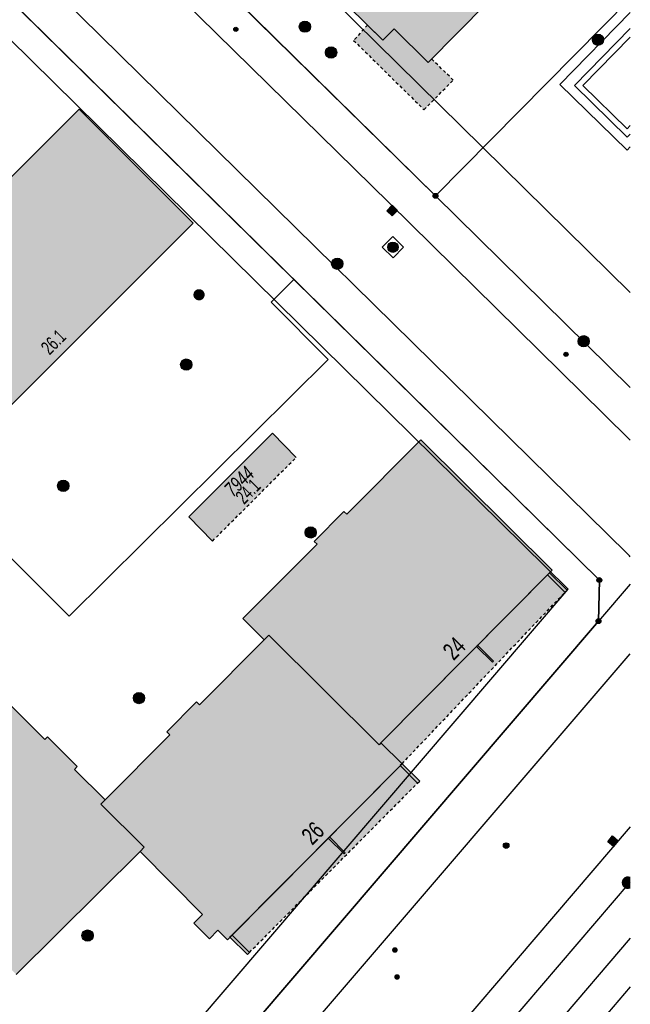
# Model space of a CAD drawing. Header units: metres. Extents: x 2695751 to 2696029, y 1260877 to 1261206.
# Tile 47 of 69: x 2695987 to 2696027, y 1261025 to 1261090. Entities that reach past the tile are written whole.
import ezdxf

# ---------------------------------------------------------------- set-up
doc = ezdxf.new("R2010")
doc.units = ezdxf.units.M
doc.linetypes.add('AUSGEZOGEN', pattern=[0])
doc.linetypes.add('VERDECKT2_S2', pattern=[0.36, 0.2, -0.16])
for name, color, linetype in [('AV_Flächen (EO)', 7, 'AUSGEZOGEN'), ('AV_Gebäudeflächen (BB)', 7, 'AUSGEZOGEN'), ('AV_Gebäudeflächen (EO)', 7, 'AUSGEZOGEN'), ('AV_Haus-Nr.', 7, 'AUSGEZOGEN'), ('AV_Linien (BB)', 7, 'AUSGEZOGEN'), ('AV_Linien (EO)', 7, 'AUSGEZOGEN'), ('AV_Versicherung-Nr.', 7, 'AUSGEZOGEN'), ('Liegenschaftsgrenzen', 7, 'AUSGEZOGEN'), ('PFAV', 255, 'AUSGEZOGEN'), ('PFAW', 255, 'AUSGEZOGEN'), ('PFEW', 255, 'AUSGEZOGEN'), ('PFGA', 255, 'AUSGEZOGEN'), ('PFWA', 255, 'AUSGEZOGEN'), ('RAEW', 8, 'AUSGEZOGEN'), ('RP_Abstandslinie', 7, 'AUSGEZOGEN')]:
    doc.layers.add(name, color=color, linetype=linetype)
doc.styles.add('ARIAL', font='arial.ttf')

msp = doc.modelspace()

# ---------------------------------------------------------------- hatches: boundary and pattern name
at = {"layer": 'AV_Gebäudeflächen (BB)', "true_color": 0xd2d2d2, "transparency": 33554687}
for points in [[(2696002.64, 1261115.842), (2695992.437, 1261125.884), (2695991.686, 1261125.13), (2695989.401, 1261127.381), (2695981.624, 1261119.476), (2695983.906, 1261117.218), (2695983.153, 1261116.465), (2695993.347, 1261106.416), (2695997.283, 1261102.53), (2696010.964, 1261089.084), (2696011.705, 1261089.822), (2696013.974, 1261087.581), (2696021.77, 1261095.507), (2696019.487, 1261097.744), (2696020.232, 1261098.523), (2696010.038, 1261108.556), (2696008.52, 1261107.008), (2696006.926, 1261108.525), (2696005.524, 1261107.106), (2696007.055, 1261105.582), (2696005.403, 1261103.882), (2695998.039, 1261111.164), (2696001.121, 1261114.258)], [(2695973.487, 1261067.261), (2695981.079, 1261059.658), (2695998.317, 1261076.869), (2695990.73, 1261084.477)], [(2696022.237, 1261053.735), (2696013.498, 1261062.424), (2696008.549, 1261057.463), (2696008.358, 1261057.654), (2696006.38, 1261055.661), (2696006.571, 1261055.47), (2696001.621, 1261050.513), (2696003.051, 1261049.097), (2696003.364, 1261049.412), (2696010.704, 1261042.104), (2696010.832, 1261042.232)], [(2695992.449, 1261038.425), (2695992.159, 1261038.131), (2695995.059, 1261035.273), (2695994.775, 1261034.985), (2695998.947, 1261030.792), (2695998.363, 1261030.211), (2695999.397, 1261029.172), (2695999.971, 1261029.738), (2696000.6, 1261029.101), (2696012.238, 1261040.838), (2696010.832, 1261042.232), (2696010.704, 1261042.104), (2696003.364, 1261049.412), (2696003.051, 1261049.097), (2695998.747, 1261044.752), (2695998.541, 1261044.956), (2695996.571, 1261042.956), (2695996.761, 1261042.767)], [(2695994.775, 1261034.985), (2695995.059, 1261035.273), (2695992.159, 1261038.131), (2695992.449, 1261038.425), (2695990.405, 1261040.455), (2695990.594, 1261040.645), (2695988.599, 1261042.626), (2695988.422, 1261042.449), (2695983.452, 1261047.419), (2695982.276, 1261046.262), (2695982.604, 1261045.93), (2695974.994, 1261038.429), (2695975.129, 1261038.291), (2695986.532, 1261026.783)]]:
    msp.add_hatch(color=254, dxfattribs=at).paths.add_polyline_path(points)
at = {"layer": 'AV_Gebäudeflächen (EO)', "true_color": 0xebebeb, "transparency": 33554687}
for points in [[(2696009.94, 1261090.08), (2696009.014, 1261089.057), (2696013.701, 1261084.438), (2696015.647, 1261086.413), (2696014.214, 1261087.825), (2696013.974, 1261087.581), (2696011.705, 1261089.822), (2696010.964, 1261089.084)], [(2696005.188, 1261061.263), (2696003.604, 1261062.872), (2695998.025, 1261057.293), (2695999.609, 1261055.684)], [(2696012.238, 1261040.838), (2696023.099, 1261052.272), (2696023.234, 1261052.403), (2696022.065, 1261053.562), (2696010.832, 1261042.232)], [(2696002.074, 1261028.26), (2696013.276, 1261039.55), (2696013.415, 1261039.683), (2696012.238, 1261040.838), (2696000.769, 1261029.272), (2696001.933, 1261028.118)]]:
    msp.add_hatch(color=7, dxfattribs=at).paths.add_polyline_path(points)
at = {"layer": 'PFAV', "transparency": 33554687}
for points in [[(2696014.632, 1261078.7), (2696014.629, 1261078.733), (2696014.619, 1261078.764), (2696014.603, 1261078.793), (2696014.582, 1261078.818), (2696014.556, 1261078.838), (2696014.526, 1261078.852), (2696014.495, 1261078.861), (2696014.462, 1261078.862), (2696014.429, 1261078.857), (2696014.398, 1261078.846), (2696014.371, 1261078.829), (2696014.347, 1261078.806), (2696014.328, 1261078.779), (2696014.315, 1261078.749), (2696014.308, 1261078.716), (2696014.308, 1261078.684), (2696014.315, 1261078.651), (2696014.328, 1261078.621), (2696014.347, 1261078.594), (2696014.371, 1261078.571), (2696014.398, 1261078.554), (2696014.429, 1261078.543), (2696014.462, 1261078.538), (2696014.495, 1261078.539), (2696014.526, 1261078.548), (2696014.556, 1261078.562), (2696014.582, 1261078.582), (2696014.603, 1261078.607), (2696014.619, 1261078.636), (2696014.629, 1261078.667)], [(2696025.552, 1261053.08), (2696025.549, 1261053.113), (2696025.539, 1261053.144), (2696025.523, 1261053.173), (2696025.502, 1261053.198), (2696025.476, 1261053.218), (2696025.446, 1261053.232), (2696025.415, 1261053.241), (2696025.382, 1261053.242), (2696025.349, 1261053.237), (2696025.318, 1261053.226), (2696025.291, 1261053.209), (2696025.267, 1261053.186), (2696025.248, 1261053.159), (2696025.235, 1261053.129), (2696025.228, 1261053.096), (2696025.228, 1261053.064), (2696025.235, 1261053.031), (2696025.248, 1261053.001), (2696025.267, 1261052.974), (2696025.291, 1261052.951), (2696025.318, 1261052.934), (2696025.349, 1261052.923), (2696025.382, 1261052.918), (2696025.415, 1261052.919), (2696025.446, 1261052.928), (2696025.476, 1261052.942), (2696025.502, 1261052.962), (2696025.523, 1261052.987), (2696025.539, 1261053.016), (2696025.549, 1261053.047)], [(2696025.492, 1261050.34), (2696025.489, 1261050.373), (2696025.479, 1261050.404), (2696025.463, 1261050.433), (2696025.442, 1261050.458), (2696025.416, 1261050.478), (2696025.386, 1261050.492), (2696025.355, 1261050.501), (2696025.322, 1261050.502), (2696025.289, 1261050.497), (2696025.258, 1261050.486), (2696025.231, 1261050.469), (2696025.207, 1261050.446), (2696025.188, 1261050.419), (2696025.175, 1261050.389), (2696025.168, 1261050.356), (2696025.168, 1261050.324), (2696025.175, 1261050.291), (2696025.188, 1261050.261), (2696025.207, 1261050.234), (2696025.231, 1261050.211), (2696025.258, 1261050.194), (2696025.289, 1261050.183), (2696025.322, 1261050.178), (2696025.355, 1261050.179), (2696025.386, 1261050.188), (2696025.416, 1261050.202), (2696025.442, 1261050.222), (2696025.463, 1261050.247), (2696025.479, 1261050.276), (2696025.489, 1261050.307)]]:
    msp.add_hatch(color=7, dxfattribs=at).paths.add_polyline_path(points)
at = {"layer": 'PFAW', "transparency": 33554687}
for color, points in [(7, [(2696006.14, 1261089.974), (2696006.132, 1261090.049), (2696006.11, 1261090.122), (2696006.073, 1261090.188), (2696006.023, 1261090.245), (2696005.963, 1261090.292), (2696005.895, 1261090.325), (2696005.822, 1261090.344), (2696005.746, 1261090.348), (2696005.671, 1261090.337), (2696005.6, 1261090.31), (2696005.535, 1261090.27), (2696005.48, 1261090.218), (2696005.437, 1261090.156), (2696005.407, 1261090.086), (2696005.392, 1261090.012), (2696005.392, 1261089.936), (2696005.407, 1261089.861), (2696005.437, 1261089.792), (2696005.48, 1261089.729), (2696005.535, 1261089.677), (2696005.6, 1261089.637), (2696005.671, 1261089.611), (2696005.746, 1261089.599), (2696005.822, 1261089.603), (2696005.895, 1261089.622), (2696005.963, 1261089.655), (2696006.023, 1261089.702), (2696006.073, 1261089.759), (2696006.11, 1261089.826), (2696006.132, 1261089.898)]), (7, [(2696025.549, 1261089.378), (2696025.488, 1261089.423), (2696025.419, 1261089.455), (2696025.346, 1261089.472), (2696025.27, 1261089.475), (2696025.195, 1261089.461), (2696025.124, 1261089.433), (2696025.061, 1261089.392), (2696025.007, 1261089.338), (2696024.965, 1261089.275), (2696024.937, 1261089.205), (2696024.924, 1261089.13), (2696024.925, 1261089.054), (2696024.942, 1261088.98), (2696024.974, 1261088.911), (2696025.019, 1261088.85), (2696025.075, 1261088.799), (2696025.14, 1261088.76), (2696025.212, 1261088.735), (2696025.287, 1261088.726), (2696025.363, 1261088.731), (2696025.436, 1261088.752), (2696025.503, 1261088.787), (2696025.562, 1261088.835), (2696025.61, 1261088.894), (2696025.645, 1261088.961), (2696025.666, 1261089.034), (2696025.672, 1261089.109), (2696025.663, 1261089.185), (2696025.638, 1261089.256), (2696025.6, 1261089.322)]), (253, [(2696007.888, 1261088.256), (2696007.88, 1261088.332), (2696007.857, 1261088.405), (2696007.82, 1261088.472), (2696007.77, 1261088.531), (2696007.709, 1261088.578), (2696007.64, 1261088.611), (2696007.566, 1261088.631), (2696007.49, 1261088.634), (2696007.414, 1261088.623), (2696007.342, 1261088.596), (2696007.277, 1261088.556), (2696007.221, 1261088.503), (2696007.178, 1261088.44), (2696007.147, 1261088.369), (2696007.132, 1261088.294), (2696007.132, 1261088.218), (2696007.147, 1261088.143), (2696007.178, 1261088.072), (2696007.221, 1261088.009), (2696007.277, 1261087.956), (2696007.342, 1261087.916), (2696007.414, 1261087.889), (2696007.49, 1261087.878), (2696007.566, 1261087.881), (2696007.64, 1261087.901), (2696007.709, 1261087.934), (2696007.77, 1261087.981), (2696007.82, 1261088.04), (2696007.857, 1261088.107), (2696007.88, 1261088.18)]), (7, [(2696011.57, 1261078.067), (2696011.221, 1261077.708), (2696011.58, 1261077.359), (2696011.929, 1261077.718)]), (253, [(2696008.195, 1261073.905), (2696008.242, 1261073.965), (2696008.277, 1261074.034), (2696008.297, 1261074.108), (2696008.301, 1261074.184), (2696008.29, 1261074.26), (2696008.264, 1261074.332), (2696008.224, 1261074.398), (2696008.172, 1261074.454), (2696008.11, 1261074.498), (2696008.039, 1261074.529), (2696007.964, 1261074.545), (2696007.888, 1261074.546), (2696007.813, 1261074.531), (2696007.742, 1261074.501), (2696007.679, 1261074.458), (2696007.625, 1261074.403), (2696007.584, 1261074.338), (2696007.557, 1261074.267), (2696007.544, 1261074.191), (2696007.548, 1261074.115), (2696007.566, 1261074.04), (2696007.599, 1261073.971), (2696007.646, 1261073.91), (2696007.703, 1261073.86), (2696007.77, 1261073.822), (2696007.843, 1261073.798), (2696007.919, 1261073.79), (2696007.996, 1261073.797), (2696008.069, 1261073.819), (2696008.136, 1261073.856)]), (253, [(2695997.602, 1261067.165), (2695997.663, 1261067.119), (2695997.733, 1261067.087), (2695997.807, 1261067.069), (2695997.884, 1261067.067), (2695997.96, 1261067.08), (2695998.031, 1261067.109), (2695998.095, 1261067.151), (2695998.149, 1261067.205), (2695998.192, 1261067.269), (2695998.221, 1261067.34), (2695998.234, 1261067.415), (2695998.233, 1261067.492), (2695998.216, 1261067.566), (2695998.184, 1261067.636), (2695998.139, 1261067.698), (2695998.082, 1261067.75), (2695998.016, 1261067.789), (2695997.944, 1261067.814), (2695997.868, 1261067.824), (2695997.791, 1261067.818), (2695997.717, 1261067.798), (2695997.649, 1261067.762), (2695997.59, 1261067.714), (2695997.541, 1261067.655), (2695997.505, 1261067.587), (2695997.484, 1261067.513), (2695997.478, 1261067.437), (2695997.487, 1261067.361), (2695997.512, 1261067.288), (2695997.55, 1261067.222)]), (253, [(2695989.932, 1261059.098), (2695989.98, 1261059.158), (2695990.014, 1261059.227), (2695990.034, 1261059.301), (2695990.038, 1261059.378), (2695990.027, 1261059.453), (2695990.001, 1261059.526), (2695989.961, 1261059.591), (2695989.909, 1261059.647), (2695989.846, 1261059.691), (2695989.776, 1261059.722), (2695989.701, 1261059.738), (2695989.624, 1261059.739), (2695989.549, 1261059.724), (2695989.479, 1261059.694), (2695989.415, 1261059.651), (2695989.362, 1261059.596), (2695989.321, 1261059.531), (2695989.294, 1261059.459), (2695989.281, 1261059.384), (2695989.285, 1261059.307), (2695989.303, 1261059.233), (2695989.336, 1261059.164), (2695989.383, 1261059.103), (2695989.441, 1261059.052), (2695989.507, 1261059.015), (2695989.58, 1261058.991), (2695989.657, 1261058.983), (2695989.733, 1261058.99), (2695989.806, 1261059.012), (2695989.874, 1261059.049)]), (7, [(2696006.524, 1261056.253), (2696006.516, 1261056.328), (2696006.494, 1261056.401), (2696006.457, 1261056.467), (2696006.407, 1261056.524), (2696006.347, 1261056.571), (2696006.279, 1261056.604), (2696006.206, 1261056.623), (2696006.13, 1261056.627), (2696006.055, 1261056.616), (2696005.984, 1261056.589), (2696005.919, 1261056.549), (2696005.864, 1261056.497), (2696005.821, 1261056.435), (2696005.791, 1261056.365), (2696005.776, 1261056.291), (2696005.776, 1261056.215), (2696005.791, 1261056.14), (2696005.821, 1261056.071), (2696005.864, 1261056.008), (2696005.919, 1261055.956), (2696005.984, 1261055.916), (2696006.055, 1261055.89), (2696006.13, 1261055.878), (2696006.206, 1261055.882), (2696006.279, 1261055.901), (2696006.347, 1261055.934), (2696006.407, 1261055.981), (2696006.457, 1261056.038), (2696006.494, 1261056.105), (2696006.516, 1261056.177)]), (7, [(2695995.082, 1261045.211), (2695995.074, 1261045.286), (2695995.052, 1261045.359), (2695995.015, 1261045.425), (2695994.965, 1261045.482), (2695994.905, 1261045.529), (2695994.837, 1261045.562), (2695994.764, 1261045.581), (2695994.688, 1261045.585), (2695994.613, 1261045.574), (2695994.542, 1261045.547), (2695994.477, 1261045.507), (2695994.422, 1261045.455), (2695994.379, 1261045.393), (2695994.349, 1261045.323), (2695994.334, 1261045.249), (2695994.334, 1261045.173), (2695994.349, 1261045.098), (2695994.379, 1261045.029), (2695994.422, 1261044.966), (2695994.477, 1261044.914), (2695994.542, 1261044.874), (2695994.613, 1261044.848), (2695994.688, 1261044.836), (2695994.764, 1261044.84), (2695994.837, 1261044.859), (2695994.905, 1261044.892), (2695994.965, 1261044.939), (2695995.015, 1261044.996), (2695995.052, 1261045.063), (2695995.074, 1261045.135)]), (7, [(2696026.266, 1261036.021), (2696025.947, 1261035.636), (2696026.332, 1261035.317), (2696026.651, 1261035.702)]), (7, [(2695991.009, 1261029.122), (2695991.066, 1261029.073), (2695991.133, 1261029.036), (2695991.206, 1261029.014), (2695991.281, 1261029.007), (2695991.357, 1261029.015), (2695991.429, 1261029.038), (2695991.495, 1261029.076), (2695991.552, 1261029.126), (2695991.598, 1261029.186), (2695991.631, 1261029.254), (2695991.649, 1261029.328), (2695991.653, 1261029.404), (2695991.641, 1261029.479), (2695991.614, 1261029.55), (2695991.573, 1261029.614), (2695991.521, 1261029.668), (2695991.458, 1261029.711), (2695991.388, 1261029.74), (2695991.314, 1261029.755), (2695991.238, 1261029.755), (2695991.163, 1261029.739), (2695991.094, 1261029.708), (2695991.032, 1261029.665), (2695990.98, 1261029.609), (2695990.941, 1261029.545), (2695990.915, 1261029.473), (2695990.904, 1261029.398), (2695990.908, 1261029.322), (2695990.928, 1261029.249), (2695990.962, 1261029.181)])]:
    msp.add_hatch(color=color, dxfattribs=at).paths.add_polyline_path(points)
at = {"layer": 'PFAW', "lineweight": 25, "transparency": 33554687}
for points in [[(2696011.877, 1261075.03), (2696011.92, 1261075.084), (2696011.952, 1261075.146), (2696011.971, 1261075.213), (2696011.976, 1261075.282), (2696011.966, 1261075.351), (2696011.943, 1261075.417), (2696011.907, 1261075.477), (2696011.86, 1261075.528), (2696011.804, 1261075.569), (2696011.741, 1261075.597), (2696011.673, 1261075.612), (2696011.603, 1261075.614), (2696011.535, 1261075.601), (2696011.47, 1261075.574), (2696011.413, 1261075.536), (2696011.364, 1261075.486), (2696011.326, 1261075.428), (2696011.301, 1261075.363), (2696011.289, 1261075.294), (2696011.291, 1261075.225), (2696011.308, 1261075.157), (2696011.337, 1261075.094), (2696011.379, 1261075.039), (2696011.431, 1261074.992), (2696011.491, 1261074.958), (2696011.557, 1261074.936), (2696011.626, 1261074.927), (2696011.695, 1261074.933), (2696011.762, 1261074.953), (2696011.823, 1261074.985)], [(2695998.98, 1261071.842), (2695999.027, 1261071.902), (2695999.06, 1261071.97), (2695999.079, 1261072.043), (2695999.084, 1261072.119), (2695999.072, 1261072.194), (2695999.046, 1261072.265), (2695999.006, 1261072.329), (2695998.954, 1261072.385), (2695998.892, 1261072.428), (2695998.823, 1261072.458), (2695998.748, 1261072.474), (2695998.672, 1261072.474), (2695998.598, 1261072.459), (2695998.528, 1261072.43), (2695998.466, 1261072.386), (2695998.413, 1261072.332), (2695998.373, 1261072.267), (2695998.346, 1261072.196), (2695998.335, 1261072.121), (2695998.338, 1261072.046), (2695998.357, 1261071.972), (2695998.39, 1261071.904), (2695998.436, 1261071.844), (2695998.494, 1261071.794), (2695998.56, 1261071.757), (2695998.632, 1261071.734), (2695998.708, 1261071.726), (2695998.783, 1261071.733), (2695998.856, 1261071.756), (2695998.922, 1261071.792)]]:
    msp.add_hatch(color=7, dxfattribs=at).paths.add_polyline_path(points)
at = {"layer": 'PFEW', "transparency": 33554687}
for points in [[(2696024.609, 1261068.741), (2696024.657, 1261068.8), (2696024.692, 1261068.867), (2696024.713, 1261068.94), (2696024.719, 1261069.015), (2696024.709, 1261069.091), (2696024.685, 1261069.163), (2696024.646, 1261069.228), (2696024.595, 1261069.284), (2696024.534, 1261069.329), (2696024.465, 1261069.361), (2696024.391, 1261069.378), (2696024.316, 1261069.38), (2696024.241, 1261069.367), (2696024.17, 1261069.338), (2696024.107, 1261069.297), (2696024.053, 1261069.243), (2696024.012, 1261069.18), (2696023.983, 1261069.109), (2696023.97, 1261069.034), (2696023.972, 1261068.959), (2696023.989, 1261068.885), (2696024.021, 1261068.816), (2696024.066, 1261068.755), (2696024.122, 1261068.704), (2696024.187, 1261068.665), (2696024.259, 1261068.641), (2696024.335, 1261068.631), (2696024.41, 1261068.637), (2696024.483, 1261068.658), (2696024.55, 1261068.693)], [(2696027.418, 1261032.554), (2696027.452, 1261032.571), (2696027.452, 1261033.241), (2696027.418, 1261033.258), (2696027.345, 1261033.277), (2696027.269, 1261033.281), (2696027.194, 1261033.269), (2696027.123, 1261033.243), (2696027.058, 1261033.203), (2696027.003, 1261033.15), (2696026.96, 1261033.088), (2696026.93, 1261033.018), (2696026.915, 1261032.944), (2696026.915, 1261032.868), (2696026.93, 1261032.794), (2696026.96, 1261032.724), (2696027.003, 1261032.662), (2696027.058, 1261032.609), (2696027.123, 1261032.569), (2696027.194, 1261032.543), (2696027.269, 1261032.531), (2696027.345, 1261032.535)]]:
    msp.add_hatch(color=7, dxfattribs=at).paths.add_polyline_path(points)
at = {"layer": 'PFGA', "transparency": 33554687}
msp.add_hatch(color=7, dxfattribs=at).paths.add_polyline_path([(2696011.902, 1261026.806), (2696011.864, 1261026.802), (2696011.828, 1261026.79), (2696011.795, 1261026.77), (2696011.767, 1261026.745), (2696011.745, 1261026.714), (2696011.729, 1261026.68), (2696011.72, 1261026.643), (2696011.719, 1261026.605), (2696011.726, 1261026.568), (2696011.74, 1261026.533), (2696011.76, 1261026.501), (2696011.787, 1261026.474), (2696011.819, 1261026.453), (2696011.854, 1261026.439), (2696011.891, 1261026.432), (2696011.929, 1261026.433), (2696011.966, 1261026.441), (2696012.001, 1261026.457), (2696012.031, 1261026.48), (2696012.057, 1261026.508), (2696012.076, 1261026.54), (2696012.089, 1261026.576), (2696012.093, 1261026.614), (2696012.091, 1261026.652), (2696012.08, 1261026.688), (2696012.063, 1261026.722), (2696012.039, 1261026.751), (2696012.009, 1261026.775), (2696011.976, 1261026.793), (2696011.939, 1261026.803)])
at = {"layer": 'PFWA', "transparency": 33554687}
for points in [[(2696019.318, 1261035.252), (2696019.34, 1261035.283), (2696019.355, 1261035.317), (2696019.363, 1261035.354), (2696019.364, 1261035.392), (2696019.357, 1261035.43), (2696019.342, 1261035.465), (2696019.321, 1261035.496), (2696019.294, 1261035.523), (2696019.262, 1261035.543), (2696019.226, 1261035.557), (2696019.189, 1261035.563), (2696019.151, 1261035.562), (2696019.114, 1261035.553), (2696019.08, 1261035.536), (2696019.05, 1261035.514), (2696019.025, 1261035.485), (2696019.006, 1261035.452), (2696018.994, 1261035.416), (2696018.99, 1261035.379), (2696018.993, 1261035.341), (2696019.004, 1261035.304), (2696019.022, 1261035.271), (2696019.046, 1261035.242), (2696019.076, 1261035.218), (2696019.109, 1261035.201), (2696019.146, 1261035.191), (2696019.184, 1261035.189), (2696019.221, 1261035.194), (2696019.257, 1261035.207), (2696019.29, 1261035.226)], [(2696011.631, 1261028.283), (2696011.646, 1261028.271), (2696011.661, 1261028.259), (2696011.677, 1261028.25), (2696011.694, 1261028.242), (2696011.712, 1261028.236), (2696011.731, 1261028.231), (2696011.75, 1261028.229), (2696011.769, 1261028.229), (2696011.788, 1261028.23), (2696011.806, 1261028.233), (2696011.825, 1261028.239), (2696011.842, 1261028.246), (2696011.859, 1261028.254), (2696011.875, 1261028.265), (2696011.89, 1261028.277), (2696011.903, 1261028.29), (2696011.915, 1261028.305), (2696011.926, 1261028.321), (2696011.934, 1261028.338), (2696011.941, 1261028.355), (2696011.947, 1261028.374), (2696011.95, 1261028.392), (2696011.951, 1261028.411), (2696011.951, 1261028.43), (2696011.949, 1261028.449), (2696011.944, 1261028.468), (2696011.938, 1261028.486), (2696011.93, 1261028.503), (2696011.921, 1261028.519), (2696011.909, 1261028.535), (2696011.897, 1261028.549), (2696011.882, 1261028.561), (2696011.867, 1261028.573), (2696011.851, 1261028.582), (2696011.834, 1261028.59), (2696011.816, 1261028.596), (2696011.797, 1261028.601), (2696011.778, 1261028.603), (2696011.759, 1261028.603), (2696011.74, 1261028.602), (2696011.722, 1261028.599), (2696011.703, 1261028.593), (2696011.686, 1261028.586), (2696011.669, 1261028.578), (2696011.653, 1261028.567), (2696011.638, 1261028.555), (2696011.625, 1261028.542), (2696011.613, 1261028.527), (2696011.602, 1261028.511), (2696011.594, 1261028.494), (2696011.587, 1261028.477), (2696011.581, 1261028.458), (2696011.578, 1261028.44), (2696011.577, 1261028.421), (2696011.577, 1261028.402), (2696011.579, 1261028.383), (2696011.584, 1261028.364), (2696011.59, 1261028.346), (2696011.598, 1261028.329), (2696011.607, 1261028.313), (2696011.619, 1261028.297)]]:
    msp.add_hatch(color=7, dxfattribs=at).paths.add_polyline_path(points)
at = {"layer": 'RAEW', "transparency": 33554687}
for points in [[(2696001.022, 1261089.797), (2696001.022, 1261089.783), (2696001.024, 1261089.769), (2696001.028, 1261089.756), (2696001.033, 1261089.743), (2696001.039, 1261089.73), (2696001.046, 1261089.718), (2696001.055, 1261089.707), (2696001.064, 1261089.697), (2696001.075, 1261089.688), (2696001.086, 1261089.68), (2696001.098, 1261089.674), (2696001.111, 1261089.668), (2696001.125, 1261089.664), (2696001.138, 1261089.661), (2696001.152, 1261089.66), (2696001.166, 1261089.66), (2696001.18, 1261089.661), (2696001.193, 1261089.664), (2696001.207, 1261089.668), (2696001.22, 1261089.674), (2696001.232, 1261089.68), (2696001.243, 1261089.688), (2696001.254, 1261089.697), (2696001.263, 1261089.707), (2696001.272, 1261089.718), (2696001.279, 1261089.73), (2696001.285, 1261089.743), (2696001.29, 1261089.756), (2696001.294, 1261089.769), (2696001.296, 1261089.783), (2696001.296, 1261089.797), (2696001.296, 1261089.811), (2696001.294, 1261089.825), (2696001.29, 1261089.838), (2696001.285, 1261089.851), (2696001.279, 1261089.864), (2696001.272, 1261089.876), (2696001.263, 1261089.887), (2696001.254, 1261089.897), (2696001.243, 1261089.906), (2696001.232, 1261089.914), (2696001.22, 1261089.92), (2696001.207, 1261089.926), (2696001.193, 1261089.93), (2696001.18, 1261089.933), (2696001.166, 1261089.934), (2696001.152, 1261089.934), (2696001.138, 1261089.933), (2696001.125, 1261089.93), (2696001.111, 1261089.926), (2696001.098, 1261089.92), (2696001.086, 1261089.914), (2696001.075, 1261089.906), (2696001.064, 1261089.897), (2696001.055, 1261089.887), (2696001.046, 1261089.876), (2696001.039, 1261089.864), (2696001.033, 1261089.851), (2696001.028, 1261089.838), (2696001.024, 1261089.825), (2696001.022, 1261089.811)], [(2696023.03, 1261068.13), (2696023.03, 1261068.116), (2696023.032, 1261068.102), (2696023.036, 1261068.089), (2696023.041, 1261068.076), (2696023.047, 1261068.063), (2696023.054, 1261068.051), (2696023.063, 1261068.04), (2696023.072, 1261068.03), (2696023.083, 1261068.021), (2696023.094, 1261068.013), (2696023.106, 1261068.007), (2696023.119, 1261068.001), (2696023.133, 1261067.997), (2696023.146, 1261067.994), (2696023.16, 1261067.993), (2696023.174, 1261067.993), (2696023.188, 1261067.994), (2696023.201, 1261067.997), (2696023.215, 1261068.001), (2696023.228, 1261068.007), (2696023.24, 1261068.013), (2696023.251, 1261068.021), (2696023.262, 1261068.03), (2696023.271, 1261068.04), (2696023.28, 1261068.051), (2696023.287, 1261068.063), (2696023.293, 1261068.076), (2696023.298, 1261068.089), (2696023.302, 1261068.102), (2696023.304, 1261068.116), (2696023.304, 1261068.13), (2696023.304, 1261068.144), (2696023.302, 1261068.158), (2696023.298, 1261068.171), (2696023.293, 1261068.184), (2696023.287, 1261068.197), (2696023.28, 1261068.209), (2696023.271, 1261068.22), (2696023.262, 1261068.23), (2696023.251, 1261068.239), (2696023.24, 1261068.247), (2696023.228, 1261068.253), (2696023.215, 1261068.259), (2696023.201, 1261068.263), (2696023.188, 1261068.266), (2696023.174, 1261068.267), (2696023.16, 1261068.267), (2696023.146, 1261068.266), (2696023.133, 1261068.263), (2696023.119, 1261068.259), (2696023.106, 1261068.253), (2696023.094, 1261068.247), (2696023.083, 1261068.239), (2696023.072, 1261068.23), (2696023.063, 1261068.22), (2696023.054, 1261068.209), (2696023.047, 1261068.197), (2696023.041, 1261068.184), (2696023.036, 1261068.171), (2696023.032, 1261068.158), (2696023.03, 1261068.144)]]:
    msp.add_hatch(color=1, dxfattribs=at).paths.add_polyline_path(points)

# ---------------------------------------------------------------- linework, layer by layer
at = {"layer": 'AV_Flächen (EO)', "color": 7, "linetype": 'AUSGEZOGEN', "transparency": 33554687}
msp.add_line((2696027.253, 1261082.609), (2696027.452, 1261082.812), dxfattribs=at)
at = {"layer": 'AV_Flächen (EO)', "color": 7, "linetype": 'VERDECKT2_S2', "transparency": 33554687}
for p, q in [((2695999.609, 1261055.684), (2696005.188, 1261061.263)), ((2696012.238, 1261040.838), (2696023.099, 1261052.272)), ((2696002.074, 1261028.26), (2696013.276, 1261039.55))]:
    msp.add_line(p, q, dxfattribs=at)
msp.add_lwpolyline([(2696009.94, 1261090.08), (2696009.014, 1261089.057), (2696013.701, 1261084.438), (2696015.647, 1261086.413), (2696014.214, 1261087.825)], dxfattribs=at)
at = {"layer": 'AV_Flächen (EO)', "color": 7, "linetype": 'AUSGEZOGEN', "transparency": 33554687}
for points in [[(2696014.214, 1261087.825), (2696013.974, 1261087.581), (2696011.705, 1261089.822), (2696010.964, 1261089.084), (2696009.94, 1261090.08)], [(2696027.452, 1261089.855), (2696023.732, 1261086.047), (2696027.253, 1261082.609)], [(2696027.452, 1261089.283), (2696024.298, 1261086.054), (2696027.246, 1261083.174), (2696027.452, 1261083.384)], [(2696005.188, 1261061.263), (2696003.604, 1261062.872), (2695998.025, 1261057.293), (2695999.609, 1261055.684)], [(2696023.099, 1261052.272), (2696023.234, 1261052.403), (2696022.065, 1261053.562), (2696010.832, 1261042.232), (2696012.238, 1261040.838)], [(2696013.276, 1261039.55), (2696013.415, 1261039.683), (2696012.238, 1261040.838), (2696000.769, 1261029.272), (2696001.933, 1261028.118), (2696002.074, 1261028.26)]]:
    msp.add_lwpolyline(points, dxfattribs=at)
for points in [[(2696023.099, 1261052.272), (2696023.234, 1261052.403), (2696022.065, 1261053.562), (2696021.933, 1261053.428), (2696023.099, 1261052.272)], [(2696018.262, 1261047.61), (2696018.332, 1261047.681), (2696017.274, 1261048.73), (2696017.204, 1261048.659), (2696018.262, 1261047.61)], [(2696013.415, 1261039.683), (2696012.238, 1261040.838), (2696012.108, 1261040.708), (2696013.276, 1261039.55), (2696013.415, 1261039.683)], [(2696008.453, 1261034.905), (2696007.395, 1261035.954), (2696007.324, 1261035.883), (2696008.382, 1261034.834), (2696008.453, 1261034.905)], [(2696001.933, 1261028.118), (2696002.074, 1261028.26), (2696000.91, 1261029.414), (2696000.769, 1261029.272), (2696001.933, 1261028.118)]]:
    msp.add_lwpolyline(points, close=True, dxfattribs=at)
at = {"layer": 'AV_Linien (BB)', "color": 7, "linetype": 'AUSGEZOGEN', "transparency": 33554687}
for p, q in [((2695982.62, 1261098.73), (2696027.239, 1261054.861)), ((2696005.034, 1261073.125), (2695986.843, 1261091.038)), ((2696023.732, 1261086.047), (2696027.452, 1261089.855)), ((2696027.239, 1261081.737), (2696027.452, 1261081.955)), ((2696022.237, 1261053.735), (2696013.498, 1261062.424)), ((2696008.358, 1261057.654), (2696006.38, 1261055.661)), ((2696010.832, 1261042.232), (2696022.237, 1261053.735)), ((2695989.07, 1261007.99), (2696025.33, 1261050.34)), ((2696001.621, 1261050.513), (2696003.051, 1261049.097)), ((2695991.182, 1261005.852), (2696027.452, 1261048.163)), ((2695998.541, 1261044.956), (2695996.571, 1261042.956)), ((2696027.452, 1261036.629), (2695996.055, 1260999.982)), ((2695986.532, 1261026.783), (2695994.775, 1261034.985)), ((2695997.747, 1260998.282), (2696027.452, 1261032.932)), ((2696027.452, 1261029.214), (2696022.373, 1261023.276))]:
    msp.add_line(p, q, dxfattribs=at)
for points in [[(2695912.345, 1261175.718), (2695926.4, 1261161.876), (2695940.15, 1261148.326), (2695941.253, 1261147.243), (2695955.207, 1261133.505), (2695970.589, 1261118.364), (2695983.966, 1261105.191), (2695997.573, 1261091.812), (2696011.38, 1261078.224), (2696025.663, 1261064.169), (2696027.452, 1261062.414)], [(2695997.283, 1261102.53), (2696010.964, 1261089.084), (2696011.705, 1261089.822), (2696013.974, 1261087.581), (2696021.77, 1261095.507), (2696019.487, 1261097.744), (2696020.232, 1261098.523), (2696010.038, 1261108.556), (2696008.52, 1261107.008), (2696006.926, 1261108.525), (2696005.524, 1261107.106), (2696007.055, 1261105.582), (2696005.403, 1261103.882), (2695998.039, 1261111.164), (2696001.121, 1261114.258), (2696002.64, 1261115.842)], [(2695993.827, 1261099.009), (2696000.21, 1261092.72), (2696014.47, 1261078.7), (2696027.452, 1261065.921)], [(2696027.452, 1261090.927), (2696022.754, 1261086.118), (2696027.239, 1261081.737)], [(2696027.452, 1261082.812), (2696027.253, 1261082.609), (2696023.732, 1261086.047)], [(2695973.487, 1261067.261), (2695990.73, 1261084.477), (2695998.317, 1261076.869), (2695981.079, 1261059.658)], [(2695981.079, 1261059.658), (2695990.059, 1261050.664), (2696007.326, 1261067.79), (2696003.508, 1261071.61), (2696005.034, 1261073.125)], [(2696025.33, 1261050.34), (2696025.39, 1261053.08), (2696005.034, 1261073.125)], [(2696013.498, 1261062.424), (2696008.549, 1261057.463), (2696008.358, 1261057.654)], [(2696006.38, 1261055.661), (2696006.571, 1261055.47), (2696001.621, 1261050.513)], [(2696010.832, 1261042.232), (2696010.704, 1261042.104), (2696003.364, 1261049.412), (2696003.051, 1261049.097)], [(2696003.051, 1261049.097), (2695998.747, 1261044.752), (2695998.541, 1261044.956)], [(2695983.452, 1261047.419), (2695988.422, 1261042.449), (2695988.599, 1261042.626)], [(2695992.449, 1261038.425), (2695996.761, 1261042.767), (2695996.571, 1261042.956)], [(2695988.599, 1261042.626), (2695990.594, 1261040.645), (2695990.405, 1261040.455), (2695992.449, 1261038.425)], [(2696000.6, 1261029.101), (2696012.238, 1261040.838), (2696010.832, 1261042.232)], [(2695992.449, 1261038.425), (2695992.159, 1261038.131), (2695995.059, 1261035.273), (2695994.775, 1261034.985)], [(2695994.775, 1261034.985), (2695998.947, 1261030.792), (2695998.363, 1261030.211), (2695999.397, 1261029.172), (2695999.971, 1261029.738), (2696000.6, 1261029.101)]]:
    msp.add_lwpolyline(points, dxfattribs=at)
msp.add_arc((2696023.647, 1261051.392), 4.993, 40.3697, 44.00317, dxfattribs=at)
at = {"layer": 'AV_Linien (EO)', "color": 7, "linetype": 'AUSGEZOGEN', "transparency": 33554687}
msp.add_line((2696027.452, 1261082.812), (2696027.253, 1261082.609), dxfattribs=at)
msp.add_lwpolyline([(2696027.253, 1261082.609), (2696023.732, 1261086.047), (2696027.452, 1261089.855)], dxfattribs=at)
at = {"layer": 'Liegenschaftsgrenzen', "color": 7, "linetype": 'AUSGEZOGEN', "transparency": 33554687}
for p, q in [((2695971.7, 1261120.8), (2696014.47, 1261078.7)), ((2696027.452, 1261091.862), (2696014.47, 1261078.7)), ((2696027.452, 1261065.921), (2696014.47, 1261078.7)), ((2696027.452, 1261052.818), (2696025.33, 1261050.34)), ((2696025.33, 1261050.34), (2695989.07, 1261007.99)), ((2695997.747, 1260998.282), (2696027.452, 1261032.931))]:
    msp.add_line(p, q, dxfattribs=at)
msp.add_lwpolyline([(2695980.85, 1261096.94), (2695981.57, 1261096.23), (2696025.39, 1261053.08), (2696025.33, 1261050.34)], dxfattribs=at)
at = {"layer": 'PFAV', "color": 7, "transparency": 33554687}
for centre in [(2696014.47, 1261078.7), (2696025.39, 1261053.08), (2696025.33, 1261050.34)]:
    msp.add_circle(centre, 0.162, dxfattribs=at)
at = {"layer": 'PFAW', "color": 31, "lineweight": 25, "transparency": 33554687}
for p, q in [((2696010.925, 1261075.265), (2696011.626, 1261075.978)), ((2696011.638, 1261074.564), (2696010.925, 1261075.265)), ((2696012.339, 1261075.277), (2696011.638, 1261074.564))]:
    msp.add_line(p, q, dxfattribs=at)
at = {"layer": 'PFAW', "lineweight": 25, "transparency": 33554687}
msp.add_line((2696011.626, 1261075.978), (2696012.339, 1261075.277), dxfattribs=at)
at = {"layer": 'PFAW', "transparency": 33554687}
for points in [[(2696011.57, 1261078.067), (2696011.929, 1261077.718), (2696011.58, 1261077.359), (2696011.221, 1261077.708), (2696011.57, 1261078.067)], [(2696026.266, 1261036.021), (2696026.651, 1261035.702), (2696026.332, 1261035.317), (2696025.947, 1261035.636), (2696026.266, 1261036.021)]]:
    msp.add_lwpolyline(points, close=True, dxfattribs=at)
for centre, radius in [((2696005.765, 1261089.974), 0.375), ((2696025.297, 1261089.101), 0.375), ((2696007.509, 1261088.256), 0.379), ((2696007.923, 1261074.169), 0.379), ((2695997.857, 1261067.445), 0.379), ((2695989.66, 1261059.362), 0.379), ((2696006.149, 1261056.253), 0.375), ((2695994.707, 1261045.211), 0.375), ((2695991.278, 1261029.382), 0.375)]:
    msp.add_circle(centre, radius, dxfattribs=at)
at = {"layer": 'PFAW', "lineweight": 25, "transparency": 33554687}
msp.add_circle((2696011.632, 1261075.271), 0.344, dxfattribs=at)
at = {"layer": 'PFEW', "transparency": 33554687}
msp.add_circle((2696024.344, 1261069.006), 0.375, dxfattribs=at)
msp.add_arc((2696027.288, 1261032.906), 0.375, 64.13331, 295.86669, dxfattribs=at)
at = {"layer": 'PFWA', "transparency": 33554687}
msp.add_circle((2696019.177, 1261035.376), 0.187, dxfattribs=at)
at = {"layer": 'RAEW', "color": 1, "transparency": 33554687}
for centre in [(2696001.159, 1261089.797), (2696023.167, 1261068.13)]:
    msp.add_circle(centre, 0.137, dxfattribs=at)
at = {"layer": 'RP_Abstandslinie', "color": 7, "linetype": 'AUSGEZOGEN', "transparency": 33554687}
for p, q in [((2695990.63, 1261014.306), (2696023.31, 1261052.48)), ((2696027.452, 1261025.953), (2696004.507, 1260999.152))]:
    msp.add_line(p, q, dxfattribs=at)
for points in [[(2695917.37, 1261180.67), (2695957.98, 1261140.67), (2695996.46, 1261102.78), (2696027.452, 1261072.254)], [(2696023.31, 1261052.48), (2695984.53, 1261090.67), (2695946.06, 1261128.56), (2695905.1, 1261168.89)]]:
    msp.add_lwpolyline(points, dxfattribs=at)

# ---------------------------------------------------------------- texts
at = {"layer": 'AV_Haus-Nr.', "color": 7, "transparency": 33554687, "attachment_point": 8, "style": 'ARIAL'}
for s, insert, char_height, width, rotation in [('\\W0.66;26.1', (2695989.345, 1261068.617), 0.92968, 2.03566, 44.955), ('\\W0.66;24.1', (2696002.299, 1261058.671), 0.92968, 2.03566, 45), ('\\W0.70;24', (2696016.122, 1261048.119), 1.1621, 1.68109, 45.1449), ('\\W0.70;26', (2696006.713, 1261035.788), 1.1621, 1.68109, 45.1449)]:
    msp.add_mtext(s, dxfattribs=dict(at, insert=insert, char_height=char_height, width=width, rotation=rotation))
at = {"layer": 'AV_Versicherung-Nr.', "color": 7, "transparency": 33554687, "insert": (2696001.386, 1261059.658), "char_height": 0.96842, "width": 2.46457, "attachment_point": 5, "rotation": 45.1449, "style": 'ARIAL'}
msp.add_mtext('\\A1;{\\fArial|i1|b0;\\H0.968418;\\W0.700000;\\C7;7944}\\P', dxfattribs=at)

doc.saveas('drawing.dxf')
